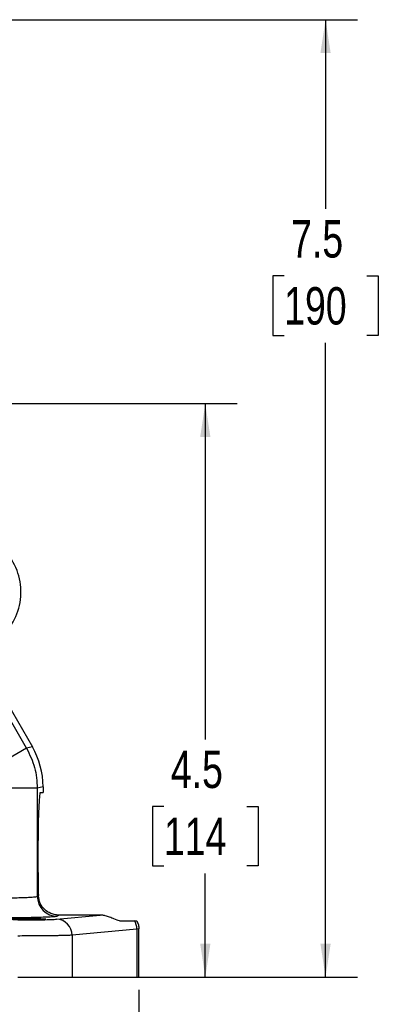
# Model space of a CAD drawing. Header units: inches. Extents: x 0.4 to 16.6, y 0.2 to 10.8.
# Tile 6 of 12: x 5.9 to 7.3, y 4.1 to 8. Entities that reach past the tile are written whole.
import ezdxf

# ---------------------------------------------------------------- set-up
doc = ezdxf.new("R2010")
doc.units = ezdxf.units.IN
doc.header["$MEASUREMENT"] = 0
doc.layers.add('SLD-0', color=7, linetype='Continuous', lineweight=25)
doc.styles.add('SLDTEXTSTYLE0', font='TXT', dxfattribs={"width": 0.75})
doc.dimstyles.new('SLDDIMSTYLE0', dxfattribs={"dimtxt": 0.145833, "dimasz": 0.13, "dimexe": 0, "dimexo": 0.0625, "dimgap": 0.036458, "dimtad": 0, "dimtih": 1, "dimtoh": 1, "dimdec": 1, "dimlfac": 2, "dimrnd": 1e-09, "dimzin": 12, "dimdsep": 46, "dimtxsty": 'SLDTEXTSTYLE0', "dimsah": 1, "dimcen": 0.09, "dimadec": 0, "dimazin": 3, "dimtfac": 1, "dimtdec": 1, "dimtofl": 0, "dimtmove": 0, "dimatfit": 3, "dimfxl": 0, "dimfrac": 2, "dimtolj": 1, "dimtzin": 12, "dimarcsym": 0})

# ---------------------------------------------------------------- blocks, each defined once
blk = doc.blocks.new('_D')
at = {"layer": 'SLD-0'}
for p, q in [((4.8009, 7.9723), (7.2128, 7.9723)), ((7.0878, 7.9723), (7.0878, 7.2342)), ((6.9262, 6.9729), (6.8818, 6.9729)), ((6.8818, 6.9729), (6.8818, 6.7412)), ((7.2495, 6.9729), (7.2938, 6.9729)), ((7.2938, 6.9729), (7.2938, 6.7412)), ((6.8818, 6.7412), (6.9262, 6.7412)), ((7.2938, 6.7412), (7.2495, 6.7412)), ((7.0878, 4.2384), (7.0878, 6.7117)), ((6.148, 4.2384), (7.2128, 4.2384))]:
    blk.add_line(p, q, dxfattribs=at)
for points in [[(7.0878, 7.9723), (7.0678, 7.8423), (7.1078, 7.8423)], [(7.0878, 4.2384), (7.1078, 4.3684), (7.0678, 4.3684)]]:
    blk.add_solid(points, dxfattribs=at)
at = {"layer": 'SLD-0', "char_height": 0.14583, "attachment_point": 1, "style": 'SLDTEXTSTYLE0'}
for s, insert in [('7.5', (6.9532, 7.1905)), ('190', (6.9262, 6.9292))]:
    blk.add_mtext(s, dxfattribs=dict(at, insert=insert))
blk = doc.blocks.new('_D_2')
at = {"layer": 'SLD-0'}
for p, q in [((4.3924, 4.3032), (4.3924, 3.6732)), ((6.3592, 4.1884), (6.3592, 3.6732)), ((4.3924, 3.7982), (4.9424, 3.7982)), ((5.1145, 3.7982), (5.0701, 3.7982)), ((5.0701, 3.7982), (5.0701, 3.5664)), ((5.4377, 3.7982), (5.4821, 3.7982)), ((5.4821, 3.7982), (5.4821, 3.5664)), ((6.3592, 3.7982), (5.6098, 3.7982)), ((5.0701, 3.5664), (5.1145, 3.5664)), ((5.4821, 3.5664), (5.4377, 3.5664))]:
    blk.add_line(p, q, dxfattribs=at)
for points in [[(4.3924, 3.7982), (4.5224, 3.7782), (4.5224, 3.8182)], [(6.3592, 3.7982), (6.2292, 3.8182), (6.2292, 3.7782)]]:
    blk.add_solid(points, dxfattribs=at)
at = {"layer": 'SLD-0', "char_height": 0.14583, "attachment_point": 1, "style": 'SLDTEXTSTYLE0'}
for s, insert in [('3.9', (5.1415, 4.0157)), ('100', (5.1145, 3.7544))]:
    blk.add_mtext(s, dxfattribs=dict(at, insert=insert))
blk = doc.blocks.new('_D_3')
at = {"layer": 'SLD-0'}
for p, q in [((4.5589, 6.4748), (6.7433, 6.4748)), ((6.6183, 6.4748), (6.6183, 5.1653)), ((6.4567, 4.9041), (6.4123, 4.9041)), ((6.4123, 4.9041), (6.4123, 4.6724)), ((6.78, 4.9041), (6.8243, 4.9041)), ((6.8243, 4.9041), (6.8243, 4.6724)), ((6.4123, 4.6724), (6.4567, 4.6724)), ((6.8243, 4.6724), (6.78, 4.6724)), ((6.6183, 4.2384), (6.6183, 4.6428)), ((6.148, 4.2384), (6.7433, 4.2384))]:
    blk.add_line(p, q, dxfattribs=at)
for points in [[(6.6183, 6.4748), (6.5983, 6.3448), (6.6383, 6.3448)], [(6.6183, 4.2384), (6.6383, 4.3684), (6.5983, 4.3684)]]:
    blk.add_solid(points, dxfattribs=at)
at = {"layer": 'SLD-0', "char_height": 0.14583, "attachment_point": 1, "style": 'SLDTEXTSTYLE0'}
for s, insert in [('4.5', (6.4837, 5.1216)), ('114', (6.4567, 4.8603))]:
    blk.add_mtext(s, dxfattribs=dict(at, insert=insert))

msp = doc.modelspace()

# ---------------------------------------------------------------- linework, layer by layer
at = {"color": 7, "linetype": 'Continuous', "lineweight": 25}
for p, q in [((5.9206, 5.1309), (5.7643, 5.4016)), ((5.7888, 5.404), (5.9431, 5.1369)), ((5.9206, 5.1309), (5.7584, 5.0372)), ((5.9431, 5.1369), (5.9206, 5.1309)), ((5.9624, 4.9748), (5.7751, 4.9748)), ((5.9849, 4.9808), (5.9624, 4.9748)), ((5.9624, 4.9748), (5.9624, 4.5534)), ((5.9739, 4.9584), (5.9849, 4.9584)), ((5.9849, 4.9808), (5.9849, 4.9584)), ((5.9657, 4.6459), (5.9657, 4.7709)), ((5.9624, 4.5534), (5.9667, 4.5559)), ((6.0378, 4.4641), (6.2082, 4.48)), ((6.048, 4.48), (6.0404, 4.4754)), ((6.2082, 4.48), (6.048, 4.48)), ((6.2834, 4.4584), (6.3417, 4.4584)), ((6.3511, 4.4253), (6.098, 4.4016)), ((6.3592, 4.4264), (6.3511, 4.4253)), ((6.3511, 4.4253), (6.3511, 4.2384)), ((6.3592, 4.2384), (6.3592, 4.4266)), ((6.098, 4.4016), (6.098, 4.2384)), ((5.8862, 4.2384), (6.098, 4.2384)), ((6.098, 4.2384), (6.3511, 4.2384)), ((6.3511, 4.2384), (6.3592, 4.2384))]:
    msp.add_line(p, q, dxfattribs=at)
for centre, radius, start, end in [((5.6644, 5.7404), 0.2345, 310.3486, 40.8759), ((6.0405, 4.5535), 0.0781, 180.0591, 269.9059), ((6.0362, 4.4022), 0.0619, 359.4236, 88.4406), ((6.2865, 4.4249), 0.0646, 0.3487, 31.2813)]:
    msp.add_arc(centre, radius, start, end, dxfattribs=at)
for centre, major_axis, ratio, start_param, end_param in [((5.6721, 4.9806), (0.3022, 0.081), 0.99898, 6.021641, 6.54473), ((5.9739, 4.7709), (0, 0.1875), 0.043661, 0, 1.570796), ((5.9739, 4.6459), (0, 0.1875), 0.043661, 1.570796, 2.071341)]:
    msp.add_ellipse(centre, major_axis=major_axis, ratio=ratio, start_param=start_param, end_param=end_param, dxfattribs=at)
msp.add_ellipse((5.8885, 4.465), major_axis=(0.1055, 0), ratio=0.026186, dxfattribs=at)
msp.add_open_spline([(5.9206, 5.1309), (5.9327, 5.1062), (5.9569, 5.0569), (5.9606, 5.0021), (5.9624, 4.9748)], degree=3, dxfattribs=at)
for points, knots in [([(5.7751, 4.5467), (5.7866, 4.5468), (5.8098, 4.5468), (5.844, 4.5472), (5.8765, 4.5478), (5.9004, 4.5485), (5.9171, 4.5491), (5.9283, 4.5497), (5.9385, 4.5503), (5.9488, 4.551), (5.9587, 4.5521), (5.9611, 4.5529), (5.9624, 4.5534)], [0, 0, 0, 0, 0.120101, 0.243423, 0.369968, 0.499743, 0.560041, 0.623423, 0.689889, 0.759437, 0.863804, 1, 1, 1, 1]), ([(6.048, 4.48), (6.0431, 4.4803), (6.0314, 4.481), (6.011, 4.4875), (5.9902, 4.5011), (5.9717, 4.5241), (5.9684, 4.5454), (5.9667, 4.5559)], [0, 0, 0, 0, 0.1010684, 0.2398809, 0.4839921, 0.746038, 1, 1, 1, 1]), ([(6.0404, 4.4754), (6.0389, 4.475), (6.0358, 4.4742), (6.0196, 4.4729), (5.9944, 4.4717), (5.9599, 4.4707), (5.9182, 4.4698), (5.8717, 4.4692), (5.8234, 4.4688), (5.7909, 4.4688), (5.7751, 4.4688)], [0, 0, 0, 0, 0.1170032, 0.2406148, 0.3690573, 0.5000539, 0.6310417, 0.7594595, 0.8830359, 1, 1, 1, 1]), ([(5.8862, 4.4611), (5.9028, 4.4611), (5.9369, 4.4612), (5.983, 4.4618), (6.0197, 4.4628), (6.0319, 4.4637), (6.0378, 4.4641)], [0, 0, 0, 0, 0.243268, 0.499953, 0.756665, 1, 1, 1, 1]), ([(6.2834, 4.4584), (6.2773, 4.4598), (6.2679, 4.462), (6.247, 4.4718), (6.2302, 4.4774), (6.217, 4.4798), (6.2102, 4.48), (6.2082, 4.48)], [0, 0, 0, 0, 0.437339, 0.667102, 0.837046, 0.950512, 1, 1, 1, 1]), ([(6.3417, 4.4584), (6.3432, 4.4584), (6.3465, 4.4584), (6.3495, 4.4584), (6.3501, 4.4584), (6.3504, 4.4584)], [0, 0, 0, 0, 0.3113829, 0.6541313, 1, 1, 1, 1]), ([(6.3504, 4.4584), (6.353, 4.4532), (6.3581, 4.4431), (6.3588, 4.4318), (6.3592, 4.4264)], [0, 0, 0, 0, 0.517869, 1, 1, 1, 1]), ([(6.098, 4.4016), (6.0938, 4.4014), (6.0856, 4.4009), (6.068, 4.4004), (6.0509, 4.4), (6.0355, 4.3997), (6.0061, 4.3992), (5.9571, 4.3987), (5.9095, 4.3986), (5.8862, 4.3986)], [0, 0, 0, 0, 0.140209, 0.270412, 0.3517, 0.42853, 0.500902, 0.754988, 1, 1, 1, 1])]:
    msp.add_open_spline(points, degree=3, knots=knots, dxfattribs=at)

# ---------------------------------------------------------------- dimensions: what is measured, and where the dimension line sits
at = {"layer": 'SLD-0'}
for base, p1, picture, middle in [((7.0878, 4.2384), (4.7509, 7.9723), '_D', (7.0878, 6.9729)), ((6.6183, 4.2384), (4.5089, 6.4748), '_D_3', (6.6183, 4.9041))]:
    dim = msp.add_linear_dim(base=base, p1=p1, p2=(6.098, 4.2384), angle=90, dimstyle='SLDDIMSTYLE0', dxfattribs=at)
    dim.commit()
    dim.dimension.update_dxf_attribs({"geometry": picture, "text_midpoint": middle, "dimtype": 160})
dim = msp.add_linear_dim(base=(4.3924, 3.7982), p1=(6.3592, 4.2384), p2=(4.3924, 4.3532), dimstyle='SLDDIMSTYLE0', dxfattribs=at)
dim.commit()
dim.dimension.update_dxf_attribs({"geometry": '_D_2', "text_midpoint": (5.2761, 3.7982), "dimtype": 160})

doc.saveas('drawing.dxf')
